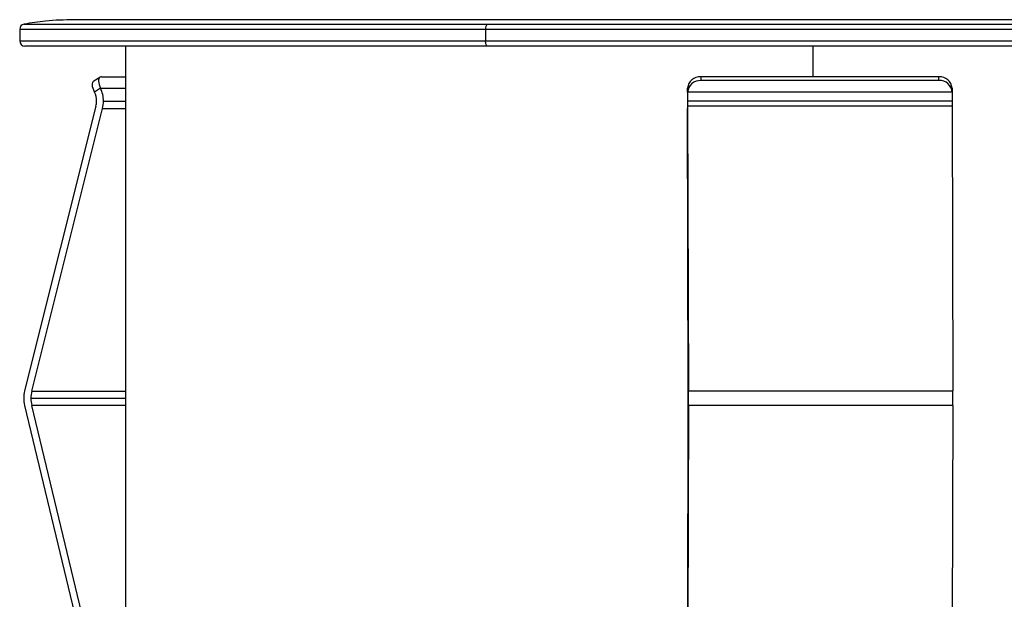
# Paper-space layout '_Posterior' of a CAD drawing. Header units: millimetres. Extents: x -30 to 30, y -10.8 to 33.
# Tile 3 of 4: x -30 to 7.2, y 11.1 to 33. Entities that reach past the tile are written whole.
import ezdxf

# ---------------------------------------------------------------- set-up
doc = ezdxf.new("R2010")
doc.units = ezdxf.units.MM

psp = doc.layouts.new('_Posterior')

# ---------------------------------------------------------------- linework, layer by layer
at = {"color": 7, "linetype": 'Continuous', "lineweight": 25}
for p, q in [((-29.835, 32.831), (29.835, 32.831)), ((27.95, 33), (-27.95, 33)), ((-30, 32.634), (-30, 32.2)), ((30, 32.634), (-30, 32.634)), ((-12.385, 32.634), (-12.385, 32.2)), ((-30, 32.2), (30, 32.2)), ((29.8, 32), (-29.8, 32)), ((-26, 32), (-26, -0.3)), ((0, 30.845), (0, 32)), ((-27.195, 30.684), (-26.966, 30.829)), ((-26.908, 30.845), (-26, 30.845)), ((-4.245, 30.845), (-4.243, 30.7)), ((4.754, 30.845), (-4.245, 30.845)), ((4.757, 30.7), (-4.243, 30.7)), ((4.757, 30.7), (4.754, 30.845)), ((-26.943, 30.408), (-27.172, 30.262)), ((-26.943, 30.408), (-26, 30.408)), ((-4.748, 30.408), (-4.749, 29.924)), ((-4.745, 30.262), (-4.748, 30.408)), ((-4.745, 30.262), (-4.746, 29.924)), ((5.254, 30.262), (-4.745, 30.262)), ((5.252, 30.408), (5.254, 30.262)), ((5.254, 30.262), (5.254, 29.924)), ((-26.834, 29.924), (-26, 29.924)), ((-4.749, 29.924), (-4.748, 29.647)), ((-4.746, 29.924), (-4.746, 29.73)), ((5.254, 29.924), (-4.746, 29.924)), ((5.254, 29.924), (5.254, 29.73)), ((-27.119, 29.73), (-29.813, 18.971)), ((-29.542, 18.969), (-26.868, 29.647)), ((-26.868, 29.647), (-26, 29.647)), ((-4.721, 18.969), (-4.748, 29.647)), ((-4.746, 29.73), (-4.718, 18.971)), ((5.254, 29.73), (-4.746, 29.73)), ((5.254, 29.73), (5.282, 18.971)), ((-26, 18.693), (-29.576, 18.693)), ((-29.542, 18.969), (-26, 18.969)), ((-4.72, 18.693), (-4.721, 18.969)), ((-4.721, 18.427), (-4.72, 18.693)), ((-4.718, 18.428), (-4.718, 18.971)), ((-4.718, 18.971), (5.282, 18.971)), ((5.282, 18.428), (5.282, 18.971)), ((-29.816, 18.428), (-26, 2.564)), ((-26, 3.691), (-29.544, 18.427)), ((-26, 18.427), (-29.544, 18.427)), ((-4.766, 0.293), (-4.721, 18.427)), ((-4.718, 18.428), (-4.763, 0.287)), ((5.282, 18.428), (-4.718, 18.428)), ((5.282, 18.428), (5.237, 0.287))]:
    psp.add_line(p, q, dxfattribs=at)
at = {"color": 7, "linetype": 'Continuous', "lineweight": 25, "flags": 128}
for points in [[(-12.302, 32), (-12.318, 32.004), (-12.334, 32.015), (-12.348, 32.034), (-12.361, 32.059), (-12.371, 32.089), (-12.379, 32.123), (-12.383, 32.161), (-12.385, 32.2)], [(-27.172, 30.262), (-27.202, 30.333), (-27.226, 30.402), (-27.242, 30.467), (-27.249, 30.527), (-27.248, 30.58), (-27.238, 30.624), (-27.22, 30.659), (-27.195, 30.684)], [(-26.966, 30.829), (-26.992, 30.805), (-27.01, 30.77), (-27.019, 30.725), (-27.02, 30.672), (-27.013, 30.612), (-26.997, 30.547), (-26.974, 30.478), (-26.943, 30.408)]]:
    psp.add_lwpolyline(points, dxfattribs=at)
at = {"color": 7, "linetype": 'Continuous', "lineweight": 25}
for centre, radius, start, end in [((-29.8, 32.634), 0.2, 100.2231, 180), ((-12.158, 32.666), 0.229, 133.9688, 187.9586), ((-29.8, 32.2), 0.2, 180, 270), ((-26.91, 30.74), 0.105, 88.6963, 122.1812), ((-4.274, 30.371), 0.475, 86.508, 175.6216), ((-4.272, 30.226), 0.475, 86.508, 175.6216), ((4.784, 30.377), 0.469, 3.7536, 93.6237), ((4.786, 30.232), 0.469, 3.7536, 93.6237), ((-27.878, 29.926), 0.783, 359.8481, 25.4838), ((-27.953, 29.927), 1.118, 359.8481, 25.4838), ((-27.893, 29.923), 0.797, 345.9829, 0.0261), ((-27.973, 29.923), 1.139, 345.9829, 0.0261), ((-28.704, 18.695), 1.143, 165.9997, 193.477), ((-28.437, 18.693), 1.139, 165.9829, 180.0261), ((-28.436, 18.692), 1.14, 179.9767, 193.4887)]:
    psp.add_arc(centre, radius, start, end, dxfattribs=at)
psp.add_open_spline([(-27.95, 33), (-28.309, 32.991), (-28.941, 32.975), (-29.565, 32.874), (-29.835, 32.831)], degree=3, knots=[0, 0, 0, 0, 0.567262, 1, 1, 1, 1], dxfattribs=at)

doc.saveas('drawing.dxf')
